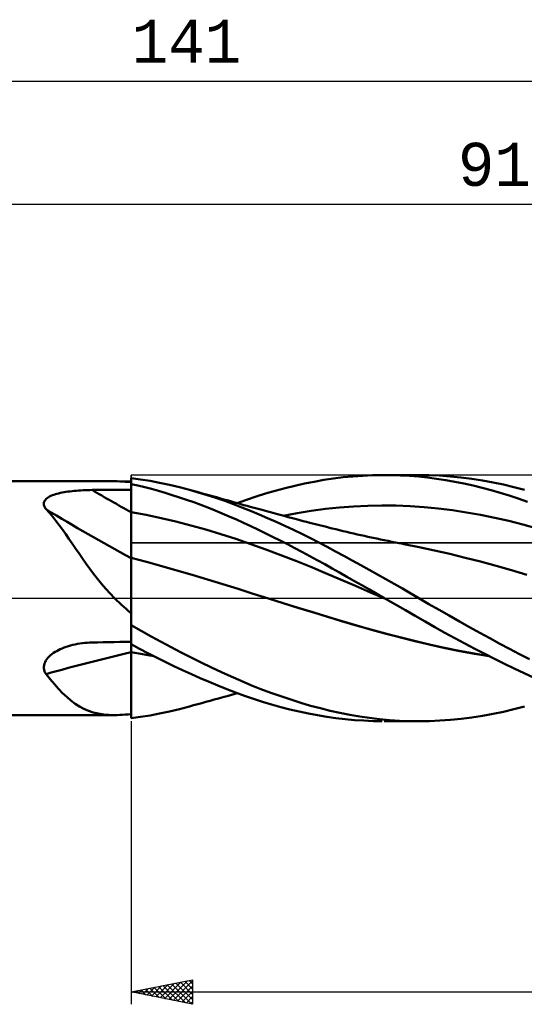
# Model space of a CAD drawing. Header units: millimetres. Extents: x -67 to 148, y -45 to 47.
# Tile 2 of 4: x 7 to 48, y -33 to 47. Entities that reach past the tile are written whole.
import ezdxf
from ezdxf.enums import TextEntityAlignment as Align

# ---------------------------------------------------------------- set-up
doc = ezdxf.new("R2010")
doc.units = ezdxf.units.MM
doc.header["$LTSCALE"] = 5.4
doc.linetypes.add('LONGDASH_DASH', pattern=[0.85, 0.4, -0.2, 0.05, -0.2])
for name, color, linetype in [('1', 4, 'CONTINUOUS'), ('2', 7, 'CONTINUOUS'), ('4', 2, 'LONGDASH_DASH'), ('CUT', 1, 'CONTINUOUS'), ('NOCUT', 7, 'CONTINUOUS'), ('SK2', 7, 'CONTINUOUS'), ('SK4', 2, 'LONGDASH_DASH')]:
    doc.layers.add(name, color=color, linetype=linetype)
doc.styles.get("Standard").update_dxf_attribs({"font": 'Monospac821 BT'})

msp = doc.modelspace()

# ---------------------------------------------------------------- linework, layer by layer
at = {"layer": '1', "color": 4, "linetype": 'CONTINUOUS', "lineweight": 50}
for p, q in [((16.773, 9.65), (16, 9.757)), ((16, 9.275), (16, 9.757)), ((17.545, 9.522), (16.773, 9.65)), ((30.874, 9.464), (31.659, 9.602)), ((31.659, 9.602), (32.438, 9.719)), ((32.438, 9.719), (33.226, 9.817)), ((33.226, 9.817), (34.019, 9.893)), ((34.019, 9.893), (34.814, 9.949)), ((34.814, 9.949), (35.609, 9.985)), ((35.609, 9.985), (36.402, 9.999)), ((37.142, 9.994), (36.402, 9.999)), ((36.567, 10), (39.371, 10)), ((37.882, 9.971), (37.142, 9.994)), ((38.617, 9.93), (37.882, 9.971)), ((39.345, 9.871), (38.617, 9.93)), ((40.174, 9.989), (39.31, 10)), ((40.076, 9.793), (39.345, 9.871)), ((40.813, 9.698), (40.076, 9.793)), ((41.043, 9.953), (40.174, 9.989)), ((41.553, 9.586), (40.813, 9.698)), ((41.916, 9.892), (41.043, 9.953)), ((42.789, 9.806), (41.916, 9.892)), ((43.661, 9.696), (42.789, 9.806)), ((44.531, 9.562), (43.661, 9.696)), ((0.866, 9.5), (14.663, 9.5)), ((13.741, 8.797), (14.192, 8.801)), ((14.192, 8.801), (14.644, 8.804)), ((14.644, 8.804), (15.096, 8.808)), ((14.875, 9.498), (14.663, 9.501)), ((15.091, 9.491), (14.875, 9.498)), ((15.312, 9.48), (15.091, 9.491)), ((15.096, 8.808), (15.548, 8.811)), ((15.536, 9.464), (15.312, 9.48)), ((15.766, 9.445), (15.536, 9.464)), ((15.548, 8.811), (16, 8.814)), ((16, 9.422), (15.766, 9.445)), ((16.556, 9.15), (16, 9.275)), ((16, 9.274), (16, 9.275)), ((16, 9.273), (16, 9.274)), ((16, 9.272), (16, 9.273)), ((16, 9.271), (16, 9.272)), ((16, 9.272), (16, 9.272)), ((16, 9.27), (16, 9.271)), ((16.001, 8.942), (16, 9.27)), ((16.001, 8.942), (16, 9.27)), ((16, 9.204), (16, 9.27)), ((16, 9.139), (16, 9.204)), ((16, 9.073), (16, 9.139)), ((16, 9.007), (16, 9.073)), ((16, 8.942), (16, 9.007)), ((16, 8.876), (16, 8.942)), ((16, 8.81), (16, 8.876)), ((16, 8.548), (16, 8.81)), ((16.001, 8.614), (16.001, 8.942)), ((16.001, 8.614), (16.001, 8.942)), ((17.11, 9.015), (16.556, 9.15)), ((17.665, 8.87), (17.11, 9.015)), ((18.325, 9.373), (17.545, 9.522)), ((18.223, 8.715), (17.665, 8.87)), ((19.125, 9.201), (18.325, 9.373)), ((19.933, 9.009), (19.125, 9.201)), ((20.743, 8.798), (19.933, 9.009)), ((27.713, 8.725), (28.503, 8.937)), ((28.503, 8.937), (29.294, 9.131)), ((29.294, 9.131), (30.085, 9.307)), ((30.085, 9.307), (30.874, 9.464)), ((42.293, 9.457), (41.553, 9.586)), ((43.032, 9.31), (42.293, 9.457)), ((43.77, 9.148), (43.032, 9.31)), ((44.507, 8.968), (43.77, 9.148)), ((45.243, 8.772), (44.507, 8.968)), ((45.394, 9.404), (44.531, 9.562)), ((46.241, 9.224), (45.394, 9.404)), ((47.088, 9.022), (46.241, 9.224)), ((47.941, 8.798), (47.088, 9.022)), ((9.055, 7.997), (9.123, 8.068)), ((9.123, 8.068), (9.203, 8.135)), ((9.203, 8.135), (9.294, 8.196)), ((9.294, 8.196), (9.394, 8.253)), ((9.394, 8.253), (9.501, 8.306)), ((9.501, 8.306), (9.615, 8.355)), ((9.615, 8.355), (9.735, 8.399)), ((9.735, 8.399), (9.859, 8.44)), ((9.859, 8.44), (9.987, 8.478)), ((9.987, 8.478), (10.121, 8.513)), ((10.121, 8.513), (10.262, 8.546)), ((10.262, 8.546), (10.408, 8.577)), ((10.408, 8.577), (10.56, 8.606)), ((10.56, 8.606), (10.717, 8.632)), ((10.717, 8.632), (10.88, 8.656)), ((10.88, 8.656), (11.047, 8.679)), ((11.047, 8.679), (11.218, 8.699)), ((11.218, 8.699), (11.394, 8.717)), ((11.394, 8.717), (11.571, 8.733)), ((11.571, 8.733), (11.749, 8.747)), ((11.749, 8.747), (11.929, 8.759)), ((11.929, 8.759), (12.11, 8.769)), ((12.11, 8.769), (12.291, 8.777)), ((12.291, 8.777), (12.473, 8.783)), ((12.473, 8.783), (12.655, 8.787)), ((12.655, 8.787), (12.837, 8.789)), ((12.837, 8.789), (13.289, 8.793)), ((13.289, 8.793), (13.741, 8.797)), ((16, 8.286), (16, 8.548)), ((16, 8.024), (16, 8.286)), ((16, 7.762), (16, 8.024)), ((16.002, 8.287), (16.001, 8.614)), ((16.002, 8.287), (16.001, 8.614)), ((16.003, 7.959), (16.002, 8.287)), ((16.003, 7.959), (16.002, 8.287)), ((18.786, 8.55), (18.223, 8.715)), ((19.354, 8.375), (18.786, 8.55)), ((19.928, 8.19), (19.354, 8.375)), ((20.507, 7.995), (19.928, 8.19)), ((21.461, 8.595), (20.743, 8.798)), ((21.057, 8.712), (20.743, 8.798)), ((21.371, 8.626), (21.057, 8.712)), ((21.686, 8.54), (21.371, 8.626)), ((22.179, 8.378), (21.461, 8.595)), ((22, 8.454), (21.686, 8.54)), ((22.315, 8.367), (22, 8.454)), ((22.896, 8.145), (22.179, 8.378)), ((22.629, 8.28), (22.315, 8.367)), ((22.944, 8.193), (22.629, 8.28)), ((23.612, 7.899), (22.896, 8.145)), ((23.258, 8.105), (22.944, 8.193)), ((23.454, 8.051), (23.258, 8.105)), ((23.65, 7.996), (23.454, 8.051)), ((25.389, 7.993), (26.154, 8.252)), ((26.154, 8.252), (26.929, 8.496)), ((26.929, 8.496), (27.713, 8.725)), ((45.976, 8.56), (45.243, 8.772)), ((46.703, 8.332), (45.976, 8.56)), ((47.438, 8.088), (46.703, 8.332)), ((48.179, 7.829), (47.438, 8.088)), ((8.925, 7.669), (8.934, 7.756)), ((8.931, 7.579), (8.925, 7.669)), ((8.953, 7.489), (8.931, 7.579)), ((8.934, 7.756), (8.959, 7.84)), ((8.989, 7.399), (8.953, 7.489)), ((8.959, 7.84), (8.999, 7.92)), ((9.038, 7.309), (8.989, 7.399)), ((8.999, 7.92), (9.055, 7.997)), ((9.098, 7.22), (9.038, 7.309)), ((9.373, 6.92), (9.098, 7.22)), ((16, 7.5), (16, 7.762)), ((16, 7.238), (16, 7.5)), ((16, 6.976), (16, 7.238)), ((16.003, 7.631), (16.003, 7.959)), ((16.003, 7.631), (16.003, 7.959)), ((16.004, 7.303), (16.003, 7.631)), ((16.004, 7.303), (16.003, 7.631)), ((16.004, 6.975), (16.004, 7.303)), ((16.004, 6.975), (16.004, 7.303)), ((21.087, 7.791), (20.507, 7.995)), ((21.667, 7.579), (21.087, 7.791)), ((22.247, 7.357), (21.667, 7.579)), ((22.826, 7.128), (22.247, 7.357)), ((24.318, 7.64), (23.612, 7.899)), ((23.904, 7.925), (23.65, 7.996)), ((24.157, 7.854), (23.904, 7.925)), ((24.41, 7.783), (24.157, 7.854)), ((25.011, 7.372), (24.318, 7.64)), ((24.664, 7.711), (24.41, 7.783)), ((24.632, 7.72), (25.389, 7.993)), ((24.917, 7.639), (24.664, 7.711)), ((25.171, 7.568), (24.917, 7.639)), ((25.703, 7.094), (25.011, 7.372)), ((25.424, 7.497), (25.171, 7.568)), ((25.678, 7.426), (25.424, 7.497)), ((25.891, 7.367), (25.678, 7.426)), ((26.104, 7.308), (25.891, 7.367)), ((26.317, 7.249), (26.104, 7.308)), ((26.531, 7.19), (26.317, 7.249)), ((30.634, 7.094), (31.78, 7.246)), ((31.78, 7.246), (32.926, 7.366)), ((32.926, 7.366), (34.071, 7.452)), ((34.071, 7.452), (35.217, 7.505)), ((35.217, 7.505), (36.363, 7.527)), ((37.509, 7.515), (36.363, 7.527)), ((38.655, 7.47), (37.509, 7.515)), ((39.8, 7.392), (38.655, 7.47)), ((40.946, 7.282), (39.8, 7.392)), ((42.092, 7.141), (40.946, 7.282)), ((9.642, 6.605), (9.373, 6.92)), ((9.907, 6.276), (9.642, 6.605)), ((16.001, 6.976), (16, 6.976)), ((16, 6.856), (16, 6.976)), ((16, 6.735), (16, 6.856)), ((16, 6.613), (16, 6.735)), ((16, 6.489), (16, 6.613)), ((16, 6.364), (16, 6.489)), ((16.001, 6.976), (16.001, 6.976)), ((16.002, 6.976), (16.001, 6.976)), ((16.003, 6.975), (16.002, 6.976)), ((16.004, 6.975), (16.003, 6.975)), ((16.005, 6.852), (16.004, 6.975)), ((16.005, 6.852), (16.004, 6.975)), ((17.22, 6.758), (16.004, 6.975)), ((16.004, 6.975), (16.004, 6.975)), ((16.005, 6.728), (16.005, 6.852)), ((16.005, 6.728), (16.005, 6.852)), ((16.005, 6.602), (16.005, 6.728)), ((16.005, 6.602), (16.005, 6.728)), ((16.005, 6.475), (16.005, 6.602)), ((16.005, 6.475), (16.005, 6.602)), ((16.006, 6.346), (16.005, 6.475)), ((16.006, 6.346), (16.005, 6.475)), ((18.435, 6.506), (17.22, 6.758)), ((19.651, 6.225), (18.435, 6.506)), ((23.405, 6.89), (22.826, 7.128)), ((23.982, 6.644), (23.405, 6.89)), ((24.558, 6.389), (23.982, 6.644)), ((26.397, 6.806), (25.703, 7.094)), ((27.091, 6.508), (26.397, 6.806)), ((26.726, 7.137), (26.531, 7.19)), ((26.922, 7.083), (26.726, 7.137)), ((27.118, 7.03), (26.922, 7.083)), ((27.787, 6.199), (27.091, 6.508)), ((27.314, 6.977), (27.118, 7.03)), ((27.51, 6.924), (27.314, 6.977)), ((27.705, 6.871), (27.51, 6.924)), ((27.901, 6.818), (27.705, 6.871)), ((28.097, 6.766), (27.901, 6.818)), ((28.434, 6.676), (28.097, 6.766)), ((28.342, 6.702), (29.488, 6.912)), ((28.772, 6.586), (28.434, 6.676)), ((29.109, 6.497), (28.772, 6.586)), ((29.446, 6.408), (29.109, 6.497)), ((29.714, 6.338), (29.446, 6.408)), ((29.488, 6.912), (30.634, 7.094)), ((43.238, 6.97), (42.092, 7.141)), ((44.384, 6.768), (43.238, 6.97)), ((45.53, 6.535), (44.384, 6.768)), ((46.675, 6.27), (45.53, 6.535)), ((10.17, 5.932), (9.907, 6.276)), ((10.432, 5.575), (10.17, 5.932)), ((16, 6.238), (16, 6.364)), ((16, 6.111), (16, 6.238)), ((16, 5.984), (16, 6.111)), ((16, 5.856), (16, 5.984)), ((16, 5.729), (16, 5.856)), ((16, 5.602), (16, 5.729)), ((16, 5.476), (16, 5.602)), ((16.006, 6.217), (16.006, 6.346)), ((16.006, 6.217), (16.006, 6.346)), ((16.006, 6.087), (16.006, 6.217)), ((16.006, 6.087), (16.006, 6.217)), ((16.006, 5.956), (16.006, 6.087)), ((16.006, 5.956), (16.006, 6.087)), ((16.007, 5.825), (16.006, 5.956)), ((16.007, 5.825), (16.006, 5.956)), ((16.007, 5.695), (16.007, 5.825)), ((16.007, 5.695), (16.007, 5.825)), ((16.007, 5.565), (16.007, 5.695)), ((16.007, 5.565), (16.007, 5.695)), ((20.866, 5.915), (19.651, 6.225)), ((22.081, 5.577), (20.866, 5.915)), ((25.136, 6.126), (24.558, 6.389)), ((25.719, 5.854), (25.136, 6.126)), ((26.307, 5.575), (25.719, 5.854)), ((28.484, 5.881), (27.787, 6.199)), ((29.181, 5.554), (28.484, 5.881)), ((29.981, 6.268), (29.714, 6.338)), ((30.249, 6.199), (29.981, 6.268)), ((30.516, 6.13), (30.249, 6.199)), ((30.743, 6.071), (30.516, 6.13)), ((30.97, 6.013), (30.743, 6.071)), ((31.197, 5.955), (30.97, 6.013)), ((31.424, 5.897), (31.197, 5.955)), ((31.651, 5.839), (31.424, 5.897)), ((31.878, 5.782), (31.651, 5.839)), ((32.105, 5.724), (31.878, 5.782)), ((32.332, 5.668), (32.105, 5.724)), ((32.634, 5.593), (32.332, 5.668)), ((47.821, 5.98), (46.675, 6.27)), ((48.967, 5.666), (47.821, 5.98)), ((10.695, 5.205), (10.432, 5.575)), ((10.961, 4.823), (10.695, 5.205)), ((11.231, 4.429), (10.961, 4.823)), ((16, 5.351), (16, 5.476)), ((16, 5.227), (16, 5.351)), ((16, 5.104), (16, 5.227)), ((16, 4.983), (16, 5.104)), ((16, 4.864), (16, 4.983)), ((16, 4.746), (16, 4.864)), ((16.007, 5.436), (16.007, 5.565)), ((16.007, 5.436), (16.007, 5.565)), ((16.007, 5.308), (16.007, 5.436)), ((16.007, 5.308), (16.007, 5.436)), ((16.008, 5.181), (16.007, 5.308)), ((16.008, 5.181), (16.007, 5.308)), ((16.008, 5.055), (16.008, 5.181)), ((16.008, 5.055), (16.008, 5.181)), ((16.008, 4.932), (16.008, 5.055)), ((16.008, 4.932), (16.008, 5.055)), ((16.008, 4.81), (16.008, 4.932)), ((16.008, 4.81), (16.008, 4.932)), ((16.008, 4.69), (16.008, 4.81)), ((16.008, 4.69), (16.008, 4.81)), ((23.297, 5.21), (22.081, 5.577)), ((24.512, 4.814), (23.297, 5.21)), ((25.727, 4.391), (24.512, 4.814)), ((26.9, 5.288), (26.307, 5.575)), ((27.499, 4.992), (26.9, 5.288)), ((28.103, 4.69), (27.499, 4.992)), ((29.878, 5.217), (29.181, 5.554)), ((30.571, 4.872), (29.878, 5.217)), ((31.254, 4.521), (30.571, 4.872)), ((32.936, 5.52), (32.634, 5.593)), ((33.223, 5.451), (32.936, 5.52)), ((33.51, 5.383), (33.223, 5.451)), ((33.797, 5.315), (33.51, 5.383)), ((34.085, 5.249), (33.797, 5.315)), ((34.372, 5.183), (34.085, 5.249)), ((34.659, 5.119), (34.372, 5.183)), ((34.946, 5.055), (34.659, 5.119)), ((35.234, 4.992), (34.946, 5.055)), ((35.355, 4.966), (35.234, 4.992)), ((35.658, 4.9), (35.355, 4.966)), ((35.96, 4.836), (35.658, 4.9)), ((36.262, 4.773), (35.96, 4.836)), ((11.505, 4.027), (11.231, 4.429)), ((11.783, 3.62), (11.505, 4.027)), ((16, 4.631), (16, 4.746)), ((16, 4.518), (16, 4.631)), ((16, 4.409), (16, 4.518)), ((16, 4.302), (16, 4.409)), ((16, 4.198), (16, 4.302)), ((16, 4.098), (16, 4.198)), ((16, 4.001), (16, 4.098)), ((16, 3.908), (16, 4.001)), ((16.008, 4.573), (16.008, 4.69)), ((16.008, 4.573), (16.008, 4.69)), ((16.008, 4.459), (16.008, 4.573)), ((16.008, 4.459), (16.008, 4.573)), ((16.008, 4.348), (16.008, 4.459)), ((16.008, 4.348), (16.008, 4.459)), ((16.009, 4.241), (16.008, 4.348)), ((16.009, 4.24), (16.008, 4.348)), ((16.009, 4.136), (16.009, 4.241)), ((16.009, 4.136), (16.009, 4.24)), ((16.009, 4.035), (16.009, 4.136)), ((16.009, 4.035), (16.009, 4.136)), ((16.009, 3.938), (16.009, 4.035)), ((16.009, 3.938), (16.009, 4.035)), ((26.943, 3.952), (25.727, 4.391)), ((28.708, 4.381), (28.103, 4.69)), ((29.313, 4.066), (28.708, 4.381)), ((29.919, 3.746), (29.313, 4.066)), ((31.931, 4.166), (31.254, 4.521)), ((32.607, 3.804), (31.931, 4.166)), ((36.565, 4.711), (36.262, 4.773)), ((36.867, 4.649), (36.565, 4.711)), ((37.17, 4.589), (36.867, 4.649)), ((37.472, 4.529), (37.17, 4.589)), ((37.775, 4.47), (37.472, 4.529)), ((37.959, 4.435), (37.775, 4.47)), ((38.143, 4.4), (37.959, 4.435)), ((39.392, 4.15), (38.143, 4.4)), ((40.641, 3.88), (39.392, 4.15)), ((12.066, 3.211), (11.783, 3.62)), ((12.356, 2.8), (12.066, 3.211)), ((16, 3.819), (16, 3.908)), ((16, 3.734), (16, 3.819)), ((16, 3.653), (16, 3.734)), ((16, 3.577), (16, 3.653)), ((16, 3.505), (16, 3.577)), ((16, 3.438), (16, 3.505)), ((16, 3.376), (16, 3.438)), ((16, 3.318), (16, 3.376)), ((16, 3.266), (16, 3.318)), ((16.001, 3.272), (16, 3.273)), ((16, 3.182), (16, 3.273)), ((16.003, 3.272), (16.001, 3.272)), ((16.004, 3.272), (16.003, 3.272)), ((16.005, 3.271), (16.004, 3.272)), ((16.007, 3.271), (16.005, 3.271)), ((16.008, 3.271), (16.007, 3.271)), ((16.008, 3.384), (16.009, 3.449)), ((16.008, 3.384), (16.009, 3.449)), ((16.008, 3.325), (16.008, 3.384)), ((16.008, 3.325), (16.008, 3.384)), ((16.008, 3.271), (16.008, 3.325)), ((16.008, 3.271), (16.008, 3.325)), ((17.249, 2.946), (16.008, 3.271)), ((16.008, 3.181), (16.008, 3.271)), ((16.008, 3.181), (16.008, 3.271)), ((16.009, 3.845), (16.009, 3.938)), ((16.009, 3.845), (16.009, 3.938)), ((16.009, 3.757), (16.009, 3.845)), ((16.009, 3.757), (16.009, 3.845)), ((16.009, 3.673), (16.009, 3.757)), ((16.009, 3.673), (16.009, 3.757)), ((16.009, 3.593), (16.009, 3.673)), ((16.009, 3.593), (16.009, 3.673)), ((16.009, 3.519), (16.009, 3.593)), ((16.009, 3.519), (16.009, 3.593)), ((16.009, 3.449), (16.009, 3.519)), ((16.009, 3.449), (16.009, 3.519)), ((28.158, 3.496), (26.943, 3.952)), ((29.373, 3.024), (28.158, 3.496)), ((30.524, 3.421), (29.919, 3.746)), ((31.127, 3.09), (30.524, 3.421)), ((33.285, 3.437), (32.607, 3.804)), ((33.966, 3.066), (33.285, 3.437)), ((41.89, 3.592), (40.641, 3.88)), ((43.138, 3.288), (41.89, 3.592)), ((44.387, 2.966), (43.138, 3.288)), ((12.653, 2.389), (12.356, 2.8)), ((16, 3.081), (16, 3.182)), ((16, 2.969), (16, 3.081)), ((16, 2.848), (16, 2.969)), ((16, 2.717), (16, 2.848)), ((16, 2.576), (16, 2.717)), ((16, 2.425), (16, 2.576)), ((16, 2.265), (16, 2.425)), ((16.006, 2.582), (16.007, 2.721)), ((16.006, 2.582), (16.007, 2.721)), ((16.006, 2.434), (16.006, 2.582)), ((16.006, 2.434), (16.006, 2.582)), ((16.006, 2.276), (16.006, 2.434)), ((16.006, 2.276), (16.006, 2.434)), ((16.007, 2.971), (16.008, 3.081)), ((16.007, 2.971), (16.008, 3.081)), ((16.007, 2.851), (16.007, 2.971)), ((16.007, 2.851), (16.007, 2.971)), ((16.007, 2.721), (16.007, 2.851)), ((16.007, 2.721), (16.007, 2.851)), ((16.008, 3.081), (16.008, 3.181)), ((16.008, 3.081), (16.008, 3.181)), ((18.489, 2.604), (17.249, 2.946)), ((19.729, 2.252), (18.489, 2.604)), ((30.589, 2.535), (29.373, 3.024)), ((31.804, 2.028), (30.589, 2.535)), ((31.726, 2.756), (31.127, 3.09)), ((32.322, 2.42), (31.726, 2.756)), ((32.923, 2.079), (32.322, 2.42)), ((34.647, 2.692), (33.966, 3.066)), ((35.328, 2.314), (34.647, 2.692)), ((45.636, 2.626), (44.387, 2.966)), ((46.885, 2.268), (45.636, 2.626)), ((12.961, 1.978), (12.653, 2.389)), ((13.28, 1.568), (12.961, 1.978)), ((16, 2.095), (16, 2.265)), ((16, 1.917), (16, 2.095)), ((16, 1.729), (16, 1.917)), ((16, 1.534), (16, 1.729)), ((16.004, 1.556), (16.005, 1.749)), ((16.004, 1.556), (16.005, 1.748)), ((16.005, 2.109), (16.006, 2.276)), ((16.005, 2.109), (16.006, 2.276)), ((16.005, 1.933), (16.005, 2.109)), ((16.005, 1.933), (16.005, 2.109)), ((16.005, 1.749), (16.005, 1.933)), ((16.005, 1.748), (16.005, 1.933)), ((20.969, 1.892), (19.729, 2.252)), ((22.21, 1.522), (20.969, 1.892)), ((33.019, 1.509), (31.804, 2.028)), ((33.529, 1.734), (32.923, 2.079)), ((34.136, 1.389), (33.529, 1.734)), ((36.008, 1.933), (35.328, 2.314)), ((36.687, 1.55), (36.008, 1.933)), ((48.134, 1.902), (46.885, 2.268)), ((13.611, 1.161), (13.28, 1.568)), ((13.952, 0.763), (13.611, 1.161)), ((16, 1.33), (16, 1.534)), ((16, 1.118), (16, 1.33)), ((16, 0.9), (16, 1.118)), ((16, 0.673), (16, 0.9)), ((16.003, 0.932), (16.004, 1.147)), ((16.003, 0.932), (16.004, 1.147)), ((16.003, 0.709), (16.003, 0.932)), ((16.003, 0.709), (16.003, 0.932)), ((16.004, 1.355), (16.004, 1.556)), ((16.004, 1.355), (16.004, 1.556)), ((16.004, 1.147), (16.004, 1.355)), ((16.004, 1.147), (16.004, 1.355)), ((23.45, 1.143), (22.21, 1.522)), ((24.69, 0.754), (23.45, 1.143)), ((34.235, 0.989), (33.019, 1.509)), ((34.745, 1.042), (34.136, 1.389)), ((35.45, 0.468), (34.235, 0.989)), ((35.353, 0.695), (34.745, 1.042)), ((37.366, 1.163), (36.687, 1.55)), ((38.043, 0.774), (37.366, 1.163)), ((14.302, 0.377), (13.952, 0.763)), ((14.663, 0), (14.302, 0.377)), ((14.845, -0.181), (14.663, 0)), ((16, 0.44), (16, 0.673)), ((16, 0.2), (16, 0.44)), ((16, -0.046), (16, 0.2)), ((16.002, 0), (16.003, 0.243)), ((16.002, 0), (16.003, 0.243)), ((16.002, -0.292), (16.002, 0)), ((16.002, -0.292), (16.002, 0)), ((16.003, 0.479), (16.003, 0.709)), ((16.003, 0.48), (16.003, 0.709)), ((16.003, 0.243), (16.003, 0.48)), ((16.003, 0.243), (16.003, 0.479)), ((25.93, 0.36), (24.69, 0.754)), ((27.171, -0.031), (25.93, 0.36)), ((35.961, 0.348), (35.353, 0.695)), ((36.666, -0.056), (35.45, 0.468)), ((36.567, 0), (35.961, 0.348)), ((38.709, 0.386), (38.043, 0.774)), ((39.37, 0), (38.709, 0.386)), ((15.029, -0.359), (14.845, -0.181)), ((15.217, -0.536), (15.029, -0.359)), ((15.407, -0.709), (15.217, -0.536)), ((15.601, -0.881), (15.407, -0.709)), ((16, -1.216), (16, -0.046)), ((16.001, -0.897), (16.002, -0.591)), ((16.001, -0.897), (16.002, -0.591)), ((16.002, -0.591), (16.002, -0.292)), ((16.002, -0.591), (16.002, -0.292)), ((28.365, -0.406), (27.171, -0.031)), ((28.358, -0.403), (27.171, -0.031)), ((29.546, -0.773), (28.358, -0.403)), ((29.56, -0.779), (28.365, -0.406)), ((30.732, -1.141), (29.546, -0.773)), ((30.755, -1.15), (29.56, -0.779)), ((36.584, -0.009), (36.567, 0)), ((36.6, -0.019), (36.584, -0.009)), ((36.617, -0.028), (36.6, -0.019)), ((36.633, -0.038), (36.617, -0.028)), ((36.65, -0.047), (36.633, -0.038)), ((36.666, -0.057), (36.65, -0.047)), ((37.475, -0.522), (36.666, -0.057)), ((38.282, -0.987), (37.475, -0.522)), ((40.188, -0.476), (39.37, 0)), ((41.011, -0.95), (40.188, -0.476)), ((15.799, -1.05), (15.601, -0.881)), ((16, -1.216), (15.799, -1.05)), ((16, -1.23), (16, -1.216)), ((16, -9.757), (16, -1.23)), ((16, -1.851), (16.001, -1.527)), ((16, -1.85), (16.001, -1.527)), ((16.001, -1.209), (16.001, -0.897)), ((16.001, -1.209), (16.001, -0.897)), ((16.001, -1.527), (16.001, -1.209)), ((16.001, -1.527), (16.001, -1.209)), ((31.907, -1.504), (30.732, -1.141)), ((31.949, -1.519), (30.755, -1.15)), ((33.086, -1.861), (31.907, -1.504)), ((33.144, -1.881), (31.949, -1.519)), ((39.08, -1.449), (38.282, -0.987)), ((39.876, -1.908), (39.08, -1.449)), ((41.837, -1.421), (41.011, -0.95)), ((42.663, -1.888), (41.837, -1.421)), ((16, -2.179), (16, -1.85)), ((16, -2.179), (16, -1.851)), ((16.829, -2.655), (16, -2.189)), ((34.279, -2.21), (33.086, -1.861)), ((34.338, -2.231), (33.144, -1.881)), ((35.476, -2.548), (34.279, -2.21)), ((35.533, -2.568), (34.338, -2.231)), ((40.681, -2.363), (39.876, -1.908)), ((41.488, -2.812), (40.681, -2.363)), ((43.489, -2.35), (42.663, -1.888)), ((44.313, -2.807), (43.489, -2.35)), ((17.644, -3.111), (16.829, -2.655)), ((18.454, -3.556), (17.644, -3.111)), ((36.674, -2.873), (35.476, -2.548)), ((36.727, -2.893), (35.533, -2.568)), ((37.868, -3.186), (36.674, -2.873)), ((37.922, -3.206), (36.727, -2.893)), ((39.052, -3.485), (37.868, -3.186)), ((42.297, -3.254), (41.488, -2.812)), ((45.133, -3.258), (44.313, -2.807)), ((10.575, -4.019), (10.741, -3.959)), ((10.741, -3.959), (10.913, -3.903)), ((10.913, -3.903), (11.09, -3.852)), ((11.09, -3.852), (11.277, -3.804)), ((11.277, -3.804), (11.468, -3.761)), ((11.468, -3.761), (11.66, -3.723)), ((11.66, -3.723), (11.854, -3.69)), ((11.854, -3.69), (12.05, -3.663)), ((12.05, -3.663), (12.246, -3.64)), ((12.246, -3.64), (12.443, -3.623)), ((12.443, -3.623), (12.64, -3.612)), ((12.64, -3.612), (12.837, -3.605)), ((12.837, -3.605), (13.289, -3.595)), ((13.289, -3.595), (13.741, -3.586)), ((13.741, -3.586), (14.192, -3.577)), ((14.192, -3.577), (14.644, -3.569)), ((14.644, -3.569), (15.096, -3.56)), ((15.096, -3.56), (15.548, -3.553)), ((15.548, -3.553), (16, -3.545)), ((16.689, -4.105), (16, -3.738)), ((16.009, -3.843), (16.009, -3.743)), ((16.009, -3.843), (16.009, -3.743)), ((16.009, -3.946), (16.009, -3.843)), ((16.009, -3.946), (16.009, -3.843)), ((16.009, -4.052), (16.009, -3.946)), ((16.009, -4.052), (16.009, -3.946)), ((19.265, -3.991), (18.454, -3.556)), ((20.078, -4.415), (19.265, -3.991)), ((39.117, -3.507), (37.922, -3.206)), ((40.242, -3.768), (39.052, -3.485)), ((40.311, -3.791), (39.117, -3.507)), ((41.446, -4.034), (40.242, -3.768)), ((41.506, -4.054), (40.311, -3.791)), ((43.105, -3.688), (42.297, -3.254)), ((43.911, -4.113), (43.105, -3.688)), ((45.939, -3.698), (45.133, -3.258)), ((46.739, -4.128), (45.939, -3.698)), ((9.254, -4.847), (9.355, -4.741)), ((9.355, -4.741), (9.466, -4.64)), ((9.466, -4.64), (9.584, -4.545)), ((9.584, -4.545), (9.709, -4.456)), ((9.709, -4.456), (9.839, -4.373)), ((9.839, -4.373), (9.973, -4.295)), ((9.973, -4.295), (10.113, -4.22)), ((10.113, -4.22), (10.261, -4.149)), ((10.261, -4.149), (10.415, -4.082)), ((10.415, -4.082), (10.575, -4.019)), ((16.001, -4.384), (16, -4.384)), ((16.001, -4.393), (16, -4.392)), ((16.003, -4.384), (16.001, -4.384)), ((16.003, -4.393), (16.001, -4.393)), ((16.005, -4.385), (16.003, -4.384)), ((16.004, -4.393), (16.003, -4.393)), ((16.005, -4.393), (16.004, -4.393)), ((16.007, -4.385), (16.005, -4.385)), ((16.007, -4.394), (16.005, -4.393)), ((16.008, -4.385), (16.007, -4.385)), ((16.008, -4.394), (16.007, -4.394)), ((16.008, -4.16), (16.009, -4.052)), ((16.008, -4.16), (16.009, -4.052)), ((16.008, -4.272), (16.008, -4.16)), ((16.008, -4.272), (16.008, -4.16)), ((16.008, -4.385), (16.008, -4.272)), ((16.008, -4.385), (16.008, -4.272)), ((16.317, -4.443), (16.008, -4.385)), ((16.008, -4.386), (16.008, -4.385)), ((16.008, -4.386), (16.008, -4.385)), ((16.008, -4.388), (16.008, -4.386)), ((16.008, -4.388), (16.008, -4.386)), ((16.008, -4.389), (16.008, -4.388)), ((16.008, -4.389), (16.008, -4.388)), ((16.008, -4.39), (16.008, -4.389)), ((16.008, -4.39), (16.008, -4.389)), ((16.008, -4.391), (16.008, -4.39)), ((16.008, -4.391), (16.008, -4.39)), ((16.008, -4.393), (16.008, -4.391)), ((16.008, -4.393), (16.008, -4.391)), ((16.008, -4.394), (16.008, -4.393)), ((16.008, -4.394), (16.008, -4.393)), ((16.318, -4.452), (16.008, -4.394)), ((16.008, -4.829), (16.008, -4.394)), ((16.008, -4.829), (16.008, -4.394)), ((16.623, -4.499), (16.317, -4.443)), ((16.628, -4.508), (16.318, -4.452)), ((16.929, -4.553), (16.623, -4.499)), ((16.938, -4.564), (16.628, -4.508)), ((17.377, -4.467), (16.689, -4.105)), ((17.234, -4.607), (16.929, -4.553)), ((17.248, -4.617), (16.938, -4.564)), ((17.538, -4.658), (17.234, -4.607)), ((17.558, -4.67), (17.248, -4.617)), ((18.067, -4.824), (17.377, -4.467)), ((17.843, -4.708), (17.538, -4.658)), ((17.868, -4.721), (17.558, -4.67)), ((20.893, -4.829), (20.078, -4.415)), ((42.654, -4.28), (41.446, -4.034)), ((42.7, -4.296), (41.506, -4.054)), ((43.862, -4.505), (42.654, -4.28)), ((43.895, -4.519), (42.7, -4.296)), ((45.064, -4.708), (43.862, -4.505)), ((45.09, -4.721), (43.895, -4.519)), ((44.716, -4.531), (43.911, -4.113)), ((45.52, -4.941), (44.716, -4.531)), ((47.544, -4.55), (46.739, -4.128)), ((48.354, -4.96), (47.544, -4.55)), ((8.925, -5.575), (8.94, -5.448)), ((8.929, -5.702), (8.925, -5.575)), ((8.94, -5.448), (8.972, -5.322)), ((8.972, -5.322), (9.021, -5.196)), ((9.021, -5.196), (9.085, -5.075)), ((9.085, -5.075), (9.164, -4.958)), ((9.164, -4.958), (9.254, -4.847)), ((16.007, -5.255), (16.008, -4.829)), ((16.007, -5.255), (16.008, -4.829)), ((16.007, -5.67), (16.007, -5.255)), ((16.007, -5.67), (16.007, -5.255)), ((18.764, -5.175), (18.067, -4.824)), ((19.469, -5.519), (18.764, -5.175)), ((20.183, -5.857), (19.469, -5.519)), ((21.709, -5.233), (20.893, -4.829)), ((22.525, -5.626), (21.709, -5.233)), ((46.318, -5.34), (45.52, -4.941)), ((47.115, -5.728), (46.318, -5.34)), ((8.949, -5.827), (8.929, -5.702)), ((8.985, -5.947), (8.949, -5.827)), ((9.035, -6.063), (8.985, -5.947)), ((9.098, -6.175), (9.035, -6.063)), ((9.445, -6.595), (9.098, -6.175)), ((16.006, -6.073), (16.007, -5.67)), ((16.006, -6.073), (16.007, -5.67)), ((16.006, -6.464), (16.006, -6.073)), ((16.006, -6.463), (16.006, -6.073)), ((20.902, -6.186), (20.183, -5.857)), ((21.622, -6.504), (20.902, -6.186)), ((23.338, -6.007), (22.525, -5.626)), ((24.141, -6.373), (23.338, -6.007)), ((24.937, -6.724), (24.141, -6.373)), ((47.923, -6.105), (47.115, -5.728)), ((48.734, -6.468), (47.923, -6.105)), ((9.784, -6.992), (9.445, -6.595)), ((10.118, -7.364), (9.784, -6.992)), ((16.004, -7.543), (16.005, -7.199)), ((16.005, -6.839), (16.006, -6.463)), ((16.005, -6.84), (16.006, -6.464)), ((16.005, -7.199), (16.005, -6.839)), ((16.005, -7.201), (16.005, -6.84)), ((22.341, -6.812), (21.622, -6.504)), ((23.059, -7.109), (22.341, -6.812)), ((23.775, -7.394), (23.059, -7.109)), ((25.737, -7.062), (24.937, -6.724)), ((26.543, -7.384), (25.737, -7.062)), ((10.45, -7.709), (10.118, -7.364)), ((10.783, -8.028), (10.45, -7.709)), ((16.003, -8.174), (16.004, -7.868)), ((16.003, -8.175), (16.004, -7.869)), ((16.004, -7.544), (16.005, -7.201)), ((16.004, -7.868), (16.004, -7.543)), ((16.004, -7.869), (16.004, -7.544)), ((23.572, -8.018), (23.816, -7.95)), ((24.49, -7.668), (23.775, -7.394)), ((23.816, -7.95), (24.09, -7.873)), ((24.09, -7.873), (24.361, -7.797)), ((24.361, -7.797), (24.631, -7.72)), ((25.207, -7.929), (24.49, -7.668)), ((25.932, -8.179), (25.207, -7.929)), ((27.351, -7.689), (26.543, -7.384)), ((28.16, -7.977), (27.351, -7.689)), ((28.968, -8.247), (28.16, -7.977)), ((11.122, -8.319), (10.783, -8.028)), ((11.469, -8.579), (11.122, -8.319)), ((11.821, -8.806), (11.469, -8.579)), ((16.002, -8.726), (16.003, -8.46)), ((16.002, -8.725), (16.003, -8.46)), ((16.002, -8.945), (16.002, -8.726)), ((16.002, -8.967), (16.002, -8.754)), ((16.003, -8.46), (16.003, -8.174)), ((16.003, -8.46), (16.003, -8.175)), ((19.933, -9.009), (20.743, -8.798)), ((20.743, -8.798), (21.078, -8.707)), ((21.078, -8.707), (21.414, -8.615)), ((21.414, -8.615), (21.749, -8.523)), ((21.749, -8.523), (22.085, -8.431)), ((22.085, -8.431), (22.42, -8.338)), ((22.42, -8.338), (22.756, -8.245)), ((22.756, -8.245), (23.105, -8.148)), ((23.105, -8.148), (23.363, -8.076)), ((23.363, -8.076), (23.572, -8.018)), ((26.664, -8.415), (25.932, -8.179)), ((27.405, -8.638), (26.664, -8.415)), ((28.153, -8.846), (27.405, -8.638)), ((29.775, -8.5), (28.968, -8.247)), ((30.581, -8.736), (29.775, -8.5)), ((31.38, -8.952), (30.581, -8.736)), ((47.09, -9.022), (47.942, -8.798)), ((0.866, -9.5), (14.663, -9.5)), ((12.181, -8.998), (11.821, -8.806)), ((12.553, -9.158), (12.181, -8.998)), ((12.94, -9.286), (12.553, -9.158)), ((13.345, -9.383), (12.94, -9.286)), ((13.769, -9.45), (13.345, -9.383)), ((14.208, -9.488), (13.769, -9.45)), ((14.663, -9.501), (14.208, -9.488)), ((14.663, -9.501), (14.875, -9.498)), ((14.875, -9.498), (15.091, -9.491)), ((15.091, -9.491), (15.312, -9.48)), ((15.312, -9.48), (15.536, -9.464)), ((15.536, -9.464), (15.766, -9.445)), ((15.766, -9.445), (16, -9.422)), ((16, -9.632), (16.001, -9.49)), ((16, -9.635), (16.001, -9.496)), ((16.001, -9.162), (16.002, -8.967)), ((16.001, -9.327), (16.001, -9.146)), ((16.001, -9.338), (16.001, -9.162)), ((16.001, -9.49), (16.001, -9.327)), ((16.001, -9.496), (16.001, -9.338)), ((16.001, -9.146), (16.002, -8.945)), ((16.773, -9.65), (17.545, -9.522)), ((17.545, -9.522), (18.325, -9.373)), ((18.325, -9.373), (19.125, -9.201)), ((19.125, -9.201), (19.933, -9.009)), ((28.904, -9.038), (28.153, -8.846)), ((29.655, -9.214), (28.904, -9.038)), ((30.406, -9.373), (29.655, -9.214)), ((31.154, -9.515), (30.406, -9.373)), ((31.896, -9.64), (31.154, -9.515)), ((32.171, -9.149), (31.38, -8.952)), ((32.967, -9.326), (32.171, -9.149)), ((33.769, -9.483), (32.967, -9.326)), ((34.571, -9.619), (33.769, -9.483)), ((43.681, -9.693), (44.544, -9.56)), ((44.544, -9.56), (45.401, -9.402)), ((45.401, -9.402), (46.246, -9.223)), ((46.246, -9.223), (47.09, -9.022)), ((16, -9.755), (16, -9.632)), ((16, -9.755), (16, -9.635)), ((16, -9.757), (16.773, -9.65)), ((32.637, -9.746), (31.896, -9.64)), ((33.387, -9.834), (32.637, -9.746)), ((34.14, -9.903), (33.387, -9.834)), ((34.894, -9.954), (34.14, -9.903)), ((35.375, -9.735), (34.571, -9.619)), ((35.649, -9.986), (34.894, -9.954)), ((36.18, -9.83), (35.375, -9.735)), ((36.402, -9.999), (35.649, -9.986)), ((36.985, -9.904), (36.18, -9.83)), ((39.371, -10), (36.567, -10)), ((37.788, -9.957), (36.985, -9.904)), ((38.585, -9.989), (37.788, -9.957)), ((39.371, -10), (38.585, -9.989)), ((39.371, -10), (40.226, -9.988)), ((40.226, -9.988), (41.086, -9.951)), ((41.086, -9.951), (41.951, -9.889)), ((41.951, -9.889), (42.816, -9.803)), ((42.816, -9.803), (43.681, -9.693))]:
    msp.add_line(p, q, dxfattribs=at)
for centre, major_axis, ratio, start_param, end_param in [((84.448, 85.666), (-138.778, 44.77), 0.685278, 1.260327, 1.285904), ((83.624, 83.112), (-139.645, 45.05), 0.685278, 1.240237, 1.295863), ((83.624, -107.251), (-139.494, 45.516), 0.693107, 5.427311, 5.482936)]:
    msp.add_ellipse(centre, major_axis=major_axis, ratio=ratio, start_param=start_param, end_param=end_param, dxfattribs=at)
at = {"layer": '2', "color": 7, "linetype": 'CONTINUOUS', "lineweight": 25}
for p, q in [((0, 32), (91, 32)), ((16, -10), (16, -33)), ((16, -32), (21, -31)), ((18.711, -32.542), (20.066, -31.187)), ((19.065, -32.613), (20.597, -31.081)), ((19.418, -32.684), (21, -31.102)), ((20.005, -31.199), (21, -32.194)), ((20.358, -31.128), (21, -31.77)), ((20.712, -31.058), (21, -31.346)), ((21, -31), (21, -33)), ((16, -32), (91, -32)), ((21, -33), (16, -32)), ((16.116, -31.977), (16.173, -32.035)), ((16.236, -32.047), (16.354, -31.929)), ((16.469, -31.906), (16.704, -32.141)), ((16.59, -32.118), (16.884, -31.823)), ((16.823, -31.835), (17.234, -32.247)), ((16.943, -32.189), (17.415, -31.717)), ((17.176, -31.765), (17.764, -32.353)), ((17.297, -32.259), (17.945, -31.611)), ((17.53, -31.694), (18.295, -32.459)), ((17.65, -32.33), (18.475, -31.505)), ((17.883, -31.623), (18.825, -32.565)), ((18.004, -32.401), (19.006, -31.399)), ((18.237, -31.553), (19.355, -32.671)), ((18.357, -32.471), (19.536, -31.293)), ((18.591, -31.482), (19.886, -32.777)), ((18.944, -31.411), (20.416, -32.883)), ((19.298, -31.34), (20.946, -32.989)), ((19.651, -31.27), (21, -32.619)), ((19.772, -32.754), (21, -31.526)), ((20.125, -32.825), (21, -31.95)), ((20.479, -32.896), (21, -32.374)), ((20.832, -32.966), (21, -32.799))]:
    msp.add_line(p, q, dxfattribs=at)
at = {"layer": '4', "color": 2, "linetype": 'LONGDASH_DASH', "lineweight": 25}
msp.add_line((0, 0), (91, 0), dxfattribs=at)
at = {"layer": 'CUT', "color": 1, "linetype": 'CONTINUOUS', "lineweight": 25}
for p, q in [((90.8, 10), (16, 10)), ((16, 10), (16, 9.995)), ((16, 9.995), (16.01, 4.5)), ((16.01, 4.5), (90.99, 4.5))]:
    msp.add_line(p, q, dxfattribs=at)
at = {"layer": 'NOCUT', "color": 7, "linetype": 'CONTINUOUS', "lineweight": 25}
for p, q in [((16.01, 4.5), (16, 9.995)), ((16, 9.995), (16, 9.5)), ((16, 9.5), (0.866, 9.5)), ((90.99, 4.5), (16.01, 4.5)), ((0, 0), (91, 0))]:
    msp.add_line(p, q, dxfattribs=at)
at = {"layer": 'SK2', "color": 7, "linetype": 'CONTINUOUS', "lineweight": 25}
msp.add_line((-50, 42), (91, 42), dxfattribs=at)
at = {"layer": 'SK4', "color": 2, "linetype": 'LONGDASH_DASH', "lineweight": 25}
msp.add_line((-56, 0), (97, 0), dxfattribs=at)

# ---------------------------------------------------------------- texts
at = {"layer": '2', "color": 7, "linetype": 'CONTINUOUS', "lineweight": 25}
msp.add_text('91', height=3.5, dxfattribs=at).set_placement((45.5, 33.5), align=Align.CENTER)
at = {"layer": 'SK2', "color": 7, "linetype": 'CONTINUOUS', "lineweight": 25}
msp.add_text('141', height=3.5, dxfattribs=at).set_placement((20.5, 43.5), align=Align.CENTER)

doc.saveas('drawing.dxf')
